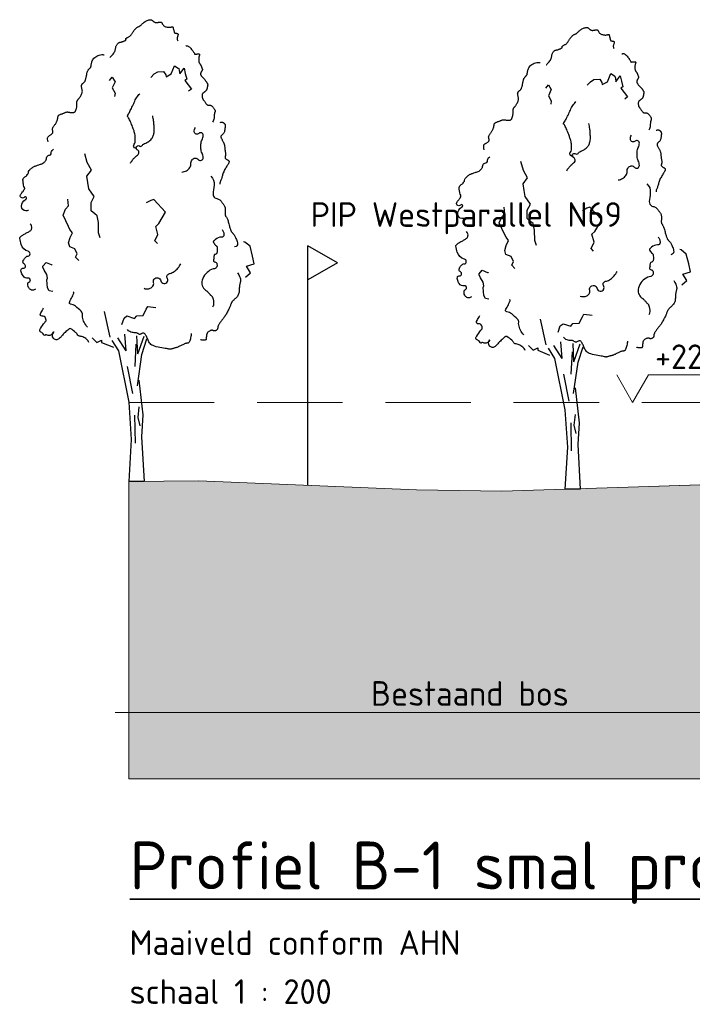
# Model space of a CAD drawing. Header units: metres. Extents: x 161377 to 162521, y 378914 to 379231.
# Tile 29 of 77: x 161826 to 161836, y 378933 to 378947. Entities that reach past the tile are written whole.
import ezdxf

# ---------------------------------------------------------------- set-up
doc = ezdxf.new("R2010")
doc.units = ezdxf.units.M
doc.linetypes.add('DASHED2', pattern=[0.375, 0.25, -0.125])
doc.linetypes.add('HIDDEN', pattern=[9.525, 6.35, -3.175])
for name, color, linetype, lineweight in [('B-WE-GR-MAAIVELD-GD', 253, 'Continuous', 18), ('X-XX-AL-HULPLIJN-G', 7, 'Continuous', 18), ('X-XX-AL-M', 7, 'Continuous', 18), ('X-XX-AL-PROFIELBALK-G', 7, 'Continuous', 25), ('X-XX-AL-T35', 3, 'Continuous', 35)]:
    doc.layers.add(name, color=color, linetype=linetype, lineweight=lineweight)
doc.layers.add('N-WE-GW-GROND-A', color=7, linetype='Continuous', lineweight=35, true_color=0xffdf7f)
doc.layers.add('waterspiegel', color=7, linetype='Continuous', lineweight=13, true_color=0x0544ff)
doc.layers.add('PIP Westparallel N69', color=7, linetype='Continuous')
doc.styles.add('RH-NLCS-A', font='NLCS-ISO.ttf')
doc.dimstyles.new('RH-NLCS-IT-A$0', dxfattribs={"dimscale": 0, "dimtxt": 2.5, "dimasz": 2.5, "dimexe": 1, "dimexo": 5, "dimgap": 0.5, "dimtad": 1, "dimzin": 1, "dimdsep": 46, "dimtxsty": 'RH-NLCS-A', "dimcen": 2.5, "dimdle": 1, "dimclrd": 256, "dimclre": 8, "dimclrt": 256, "dimadec": 0, "dimazin": 0, "dimtfac": 1, "dimtmove": 0, "dimatfit": 3, "dimfxl": 1, "dimfxlon": 1, "dimlwd": -1, "dimlwe": 13, "dimarcsym": 1})

# ---------------------------------------------------------------- blocks, each defined once
blk = doc.blocks.new('Peilmaat')
blk.add_lwpolyline([(-0.1617, 0.28), (0, 0), (0.1617, 0.28), (1.1425, 0.28)])
at = {"style": 'RH-NLCS-A'}
blk.add_attdef('NAP', (0.2266, 0.3375), '', height=0.25, dxfattribs=at)
blk = doc.blocks.new('BoomB')
at = {"color": 252, "true_color": 0x848484}
for p, q in [((-0.078, 3.821), (-0.325, 4.198)), ((-0.078, 3.821), (-0.118, 4.301)), ((0.263, 3.725), (0.24, 4.255)), ((0.263, 3.725), (0.447, 4.244)), ((0.381, 3.711), (0.528, 4.163)), ((-0.048, 3.356), (0.113, 2.572)), ((0.297, 2.179), (0.263, 1.868)), ((0.171, 1.937), (0.182, 1.119)), ((0.263, 1.868), (0.321, 1.626)), ((0.445, 0), (0, 0))]:
    blk.add_line(p, q, dxfattribs=at)
for points in [[(-0.55, 12.392), (-0.544, 12.397), (-0.533, 12.407), (-0.517, 12.422), (-0.499, 12.441), (-0.479, 12.463), (-0.459, 12.486), (-0.44, 12.511), (-0.423, 12.536), (-0.411, 12.56), (-0.402, 12.583), (-0.395, 12.606), (-0.39, 12.627), (-0.386, 12.648), (-0.383, 12.668), (-0.38, 12.687), (-0.375, 12.706), (-0.369, 12.723), (-0.362, 12.74), (-0.353, 12.755), (-0.344, 12.769), (-0.334, 12.782), (-0.324, 12.793), (-0.314, 12.803), (-0.304, 12.81), (-0.294, 12.816), (-0.285, 12.821), (-0.276, 12.824), (-0.267, 12.826), (-0.257, 12.828), (-0.247, 12.83), (-0.235, 12.832), (-0.223, 12.835), (-0.209, 12.839), (-0.194, 12.844), (-0.179, 12.85), (-0.163, 12.856), (-0.148, 12.862), (-0.133, 12.868), (-0.12, 12.874), (-0.109, 12.879), (-0.1, 12.884), (-0.093, 12.889), (-0.088, 12.893), (-0.084, 12.896), (-0.082, 12.9), (-0.081, 12.903), (-0.08, 12.907), (-0.081, 12.911), (-0.082, 12.915), (-0.082, 12.92), (-0.083, 12.924), (-0.083, 12.93), (-0.082, 12.935), (-0.079, 12.941), (-0.074, 12.946), (-0.067, 12.952), (-0.057, 12.958), (-0.045, 12.965), (-0.032, 12.971), (-0.018, 12.979), (-0.003, 12.986), (0.012, 12.995), (0.027, 13.004), (0.04, 13.014), (0.052, 13.025), (0.063, 13.037), (0.072, 13.05), (0.081, 13.063), (0.09, 13.078), (0.1, 13.094), (0.11, 13.11), (0.121, 13.128), (0.134, 13.146), (0.148, 13.164), (0.162, 13.183), (0.177, 13.201), (0.193, 13.218), (0.208, 13.234), (0.223, 13.249), (0.238, 13.261), (0.252, 13.27), (0.265, 13.278), (0.277, 13.284), (0.289, 13.29), (0.301, 13.295), (0.312, 13.3), (0.323, 13.306), (0.335, 13.314), (0.347, 13.323), (0.359, 13.334), (0.372, 13.347), (0.386, 13.361), (0.401, 13.375), (0.417, 13.389), (0.435, 13.404), (0.454, 13.418), (0.474, 13.432), (0.496, 13.444), (0.519, 13.456), (0.542, 13.466), (0.564, 13.475), (0.586, 13.482), (0.606, 13.486), (0.624, 13.488), (0.64, 13.488), (0.654, 13.486), (0.665, 13.481), (0.676, 13.476), (0.685, 13.469), (0.694, 13.461), (0.702, 13.453), (0.711, 13.445), (0.719, 13.438), (0.728, 13.431), (0.738, 13.424), (0.747, 13.419), (0.758, 13.414), (0.768, 13.41), (0.779, 13.406), (0.79, 13.404), (0.802, 13.404), (0.813, 13.404), (0.825, 13.405), (0.837, 13.406), (0.849, 13.408), (0.862, 13.41), (0.873, 13.413), (0.885, 13.415), (0.897, 13.417), (0.908, 13.419), (0.918, 13.419), (0.928, 13.419), (0.938, 13.418), (0.947, 13.415), (0.955, 13.41), (0.962, 13.404), (0.968, 13.395), (0.974, 13.385), (0.98, 13.373), (0.986, 13.361), (0.993, 13.348), (1.002, 13.335), (1.012, 13.323), (1.025, 13.311), (1.04, 13.301), (1.057, 13.292), (1.076, 13.285), (1.096, 13.279), (1.117, 13.274), (1.138, 13.27), (1.158, 13.268), (1.176, 13.267), (1.194, 13.267), (1.209, 13.269), (1.223, 13.271), (1.236, 13.273), (1.247, 13.276), (1.256, 13.278), (1.264, 13.281), (1.271, 13.282), (1.276, 13.283), (1.28, 13.283), (1.284, 13.281), (1.287, 13.278), (1.289, 13.274), (1.291, 13.268), (1.293, 13.261), (1.296, 13.252), (1.299, 13.241), (1.302, 13.229), (1.305, 13.216), (1.309, 13.202), (1.312, 13.188), (1.316, 13.174), (1.319, 13.161), (1.322, 13.149), (1.325, 13.138), (1.327, 13.128), (1.329, 13.12), (1.332, 13.113), (1.335, 13.108), (1.34, 13.103), (1.345, 13.099), (1.352, 13.096), (1.36, 13.094), (1.37, 13.093), (1.38, 13.092), (1.391, 13.091), (1.402, 13.089), (1.412, 13.088), (1.421, 13.085), (1.428, 13.082), (1.434, 13.077), (1.438, 13.071), (1.44, 13.065), (1.441, 13.056), (1.44, 13.047), (1.438, 13.037), (1.435, 13.025), (1.43, 13.012), (1.425, 12.998), (1.42, 12.983), (1.416, 12.967), (1.413, 12.95), (1.412, 12.932), (1.414, 12.912), (1.419, 12.891), (1.429, 12.869)], [(1.665, 12.717), (1.679, 12.722), (1.693, 12.725), (1.707, 12.725), (1.721, 12.723), (1.736, 12.718), (1.75, 12.709), (1.766, 12.698), (1.782, 12.683), (1.799, 12.665), (1.817, 12.645), (1.834, 12.623), (1.852, 12.601), (1.868, 12.579), (1.883, 12.557), (1.896, 12.538), (1.907, 12.521), (1.916, 12.508), (1.921, 12.498), (1.925, 12.49), (1.927, 12.485), (1.928, 12.482), (1.927, 12.48), (1.927, 12.479), (1.926, 12.478), (1.925, 12.478), (1.925, 12.478), (1.925, 12.478), (1.927, 12.478), (1.93, 12.479), (1.934, 12.479), (1.941, 12.48), (1.95, 12.481), (1.961, 12.483), (1.974, 12.484), (1.988, 12.486), (2.002, 12.488), (2.017, 12.489), (2.03, 12.489), (2.042, 12.489), (2.053, 12.488), (2.06, 12.486), (2.065, 12.483), (2.068, 12.479), (2.069, 12.474), (2.069, 12.468), (2.068, 12.462), (2.065, 12.454), (2.063, 12.446), (2.06, 12.437), (2.057, 12.428), (2.054, 12.418), (2.052, 12.407), (2.049, 12.396), (2.047, 12.384), (2.045, 12.371), (2.044, 12.358), (2.043, 12.344), (2.043, 12.331), (2.043, 12.317), (2.044, 12.303), (2.045, 12.289), (2.046, 12.276), (2.049, 12.264), (2.051, 12.253), (2.054, 12.242), (2.058, 12.233), (2.061, 12.225), (2.065, 12.218), (2.069, 12.211), (2.073, 12.205), (2.076, 12.2), (2.08, 12.195), (2.083, 12.191), (2.086, 12.187), (2.089, 12.183), (2.092, 12.179), (2.096, 12.174), (2.099, 12.168), (2.103, 12.161), (2.107, 12.152), (2.112, 12.141), (2.117, 12.13), (2.122, 12.117), (2.127, 12.104), (2.132, 12.091), (2.137, 12.078), (2.142, 12.067), (2.145, 12.057), (2.148, 12.048), (2.151, 12.041), (2.152, 12.036), (2.152, 12.031), (2.152, 12.026), (2.15, 12.02), (2.147, 12.015), (2.143, 12.008), (2.138, 11.999), (2.131, 11.99), (2.125, 11.979), (2.118, 11.967), (2.112, 11.955), (2.106, 11.942), (2.102, 11.93), (2.099, 11.917), (2.098, 11.905), (2.1, 11.893), (2.102, 11.881), (2.107, 11.869), (2.112, 11.858), (2.119, 11.847), (2.126, 11.837), (2.134, 11.827), (2.143, 11.817), (2.152, 11.807), (2.162, 11.797), (2.171, 11.787), (2.181, 11.778), (2.191, 11.768), (2.201, 11.758), (2.21, 11.748), (2.219, 11.738), (2.228, 11.727), (2.237, 11.717), (2.245, 11.706), (2.253, 11.696), (2.26, 11.685), (2.267, 11.675), (2.274, 11.666), (2.28, 11.657), (2.285, 11.648), (2.29, 11.639), (2.295, 11.631), (2.298, 11.623), (2.301, 11.615), (2.304, 11.608), (2.305, 11.601), (2.306, 11.594), (2.306, 11.587), (2.306, 11.579), (2.305, 11.572), (2.303, 11.564), (2.302, 11.555), (2.3, 11.546), (2.298, 11.536), (2.296, 11.525), (2.294, 11.514), (2.292, 11.501), (2.29, 11.489), (2.287, 11.477), (2.283, 11.465), (2.279, 11.453), (2.275, 11.442), (2.269, 11.432), (2.263, 11.424), (2.256, 11.416), (2.249, 11.408), (2.242, 11.402), (2.235, 11.396), (2.229, 11.391), (2.223, 11.386), (2.217, 11.381), (2.212, 11.377), (2.208, 11.373), (2.203, 11.37), (2.199, 11.366), (2.195, 11.362), (2.19, 11.359), (2.186, 11.355), (2.18, 11.351), (2.175, 11.347), (2.169, 11.342), (2.163, 11.337), (2.158, 11.33), (2.153, 11.323), (2.149, 11.314), (2.146, 11.303), (2.144, 11.291), (2.143, 11.277), (2.143, 11.263), (2.144, 11.248), (2.146, 11.233), (2.148, 11.219), (2.151, 11.206), (2.154, 11.194), (2.158, 11.183), (2.162, 11.174), (2.166, 11.166), (2.171, 11.158), (2.177, 11.15), (2.184, 11.141), (2.191, 11.131), (2.2, 11.12), (2.209, 11.107), (2.219, 11.092), (2.23, 11.076), (2.241, 11.06), (2.253, 11.045), (2.264, 11.031), (2.275, 11.018), (2.286, 11.008), (2.296, 11), (2.305, 10.995), (2.314, 10.992), (2.323, 10.99), (2.332, 10.99), (2.34, 10.991), (2.348, 10.992), (2.357, 10.993), (2.365, 10.993), (2.374, 10.993), (2.383, 10.992), (2.392, 10.989), (2.401, 10.986), (2.411, 10.981), (2.422, 10.974), (2.433, 10.965), (2.444, 10.954), (2.455, 10.941), (2.467, 10.927), (2.478, 10.912), (2.488, 10.897), (2.498, 10.883), (2.506, 10.869), (2.512, 10.856), (2.517, 10.844), (2.52, 10.834), (2.522, 10.825), (2.522, 10.816), (2.521, 10.808), (2.52, 10.801), (2.517, 10.792), (2.515, 10.784), (2.512, 10.775), (2.509, 10.764), (2.506, 10.753), (2.503, 10.741), (2.501, 10.728), (2.498, 10.715), (2.497, 10.7), (2.496, 10.684), (2.495, 10.667), (2.495, 10.648), (2.494, 10.628), (2.491, 10.606), (2.486, 10.581), (2.478, 10.555), (2.467, 10.525), (2.451, 10.492)], [(-2.358, 9.917), (-2.367, 9.96), (-2.372, 9.995), (-2.374, 10.021), (-2.372, 10.041), (-2.367, 10.057), (-2.36, 10.068), (-2.35, 10.077), (-2.339, 10.086), (-2.326, 10.094), (-2.313, 10.103), (-2.299, 10.113), (-2.284, 10.122), (-2.27, 10.132), (-2.257, 10.141), (-2.246, 10.151), (-2.236, 10.161), (-2.229, 10.17), (-2.224, 10.18), (-2.22, 10.189), (-2.219, 10.199), (-2.218, 10.208), (-2.219, 10.218), (-2.22, 10.227), (-2.222, 10.237), (-2.225, 10.247), (-2.227, 10.258), (-2.229, 10.268), (-2.231, 10.279), (-2.231, 10.291), (-2.23, 10.302), (-2.228, 10.314), (-2.224, 10.327), (-2.218, 10.34), (-2.21, 10.353), (-2.201, 10.367), (-2.191, 10.381), (-2.18, 10.396), (-2.168, 10.411), (-2.157, 10.426), (-2.146, 10.442), (-2.135, 10.458), (-2.126, 10.474), (-2.117, 10.491), (-2.109, 10.507), (-2.102, 10.523), (-2.095, 10.538), (-2.09, 10.553), (-2.085, 10.566), (-2.082, 10.578), (-2.079, 10.59), (-2.077, 10.6), (-2.076, 10.61), (-2.075, 10.619), (-2.074, 10.627), (-2.073, 10.636), (-2.072, 10.644), (-2.07, 10.652), (-2.069, 10.661), (-2.066, 10.669), (-2.062, 10.677), (-2.057, 10.685), (-2.051, 10.693), (-2.043, 10.7), (-2.033, 10.707), (-2.021, 10.714), (-2.007, 10.72), (-1.992, 10.726), (-1.976, 10.732), (-1.959, 10.738), (-1.942, 10.743), (-1.926, 10.749), (-1.91, 10.755), (-1.895, 10.761), (-1.882, 10.767), (-1.868, 10.773), (-1.856, 10.779), (-1.843, 10.784), (-1.831, 10.788), (-1.818, 10.791), (-1.806, 10.793), (-1.792, 10.793), (-1.778, 10.792), (-1.764, 10.791), (-1.75, 10.788), (-1.735, 10.786), (-1.72, 10.783), (-1.704, 10.781), (-1.689, 10.779), (-1.674, 10.778), (-1.658, 10.777), (-1.643, 10.777), (-1.629, 10.778), (-1.616, 10.78), (-1.604, 10.783), (-1.593, 10.786), (-1.583, 10.79), (-1.575, 10.795), (-1.569, 10.8), (-1.564, 10.806), (-1.56, 10.813), (-1.557, 10.821), (-1.554, 10.829), (-1.551, 10.838), (-1.548, 10.848), (-1.544, 10.858), (-1.54, 10.869), (-1.536, 10.88), (-1.533, 10.893), (-1.529, 10.905), (-1.526, 10.919), (-1.523, 10.933), (-1.521, 10.947), (-1.519, 10.962), (-1.518, 10.977), (-1.518, 10.992), (-1.518, 11.007), (-1.518, 11.022), (-1.518, 11.037), (-1.518, 11.051), (-1.518, 11.064), (-1.517, 11.076), (-1.516, 11.087), (-1.514, 11.097), (-1.511, 11.106), (-1.508, 11.115), (-1.505, 11.123), (-1.501, 11.13), (-1.497, 11.137), (-1.492, 11.144), (-1.487, 11.15), (-1.481, 11.157), (-1.475, 11.165), (-1.467, 11.174), (-1.459, 11.184), (-1.45, 11.196), (-1.44, 11.21), (-1.428, 11.227), (-1.416, 11.246), (-1.404, 11.267), (-1.392, 11.288), (-1.381, 11.311), (-1.372, 11.333), (-1.364, 11.356), (-1.36, 11.377), (-1.357, 11.398), (-1.358, 11.417), (-1.36, 11.436), (-1.364, 11.453), (-1.368, 11.47), (-1.373, 11.486), (-1.377, 11.502), (-1.38, 11.517), (-1.382, 11.531), (-1.383, 11.546), (-1.382, 11.559), (-1.38, 11.572), (-1.376, 11.584), (-1.372, 11.595), (-1.366, 11.606), (-1.36, 11.615), (-1.353, 11.622), (-1.345, 11.629), (-1.337, 11.636), (-1.328, 11.642), (-1.319, 11.648), (-1.311, 11.655), (-1.302, 11.663), (-1.294, 11.672), (-1.286, 11.683), (-1.279, 11.695), (-1.273, 11.709), (-1.267, 11.725), (-1.261, 11.741), (-1.256, 11.759), (-1.251, 11.778), (-1.246, 11.798), (-1.242, 11.819), (-1.238, 11.84), (-1.234, 11.862), (-1.23, 11.884), (-1.226, 11.906), (-1.222, 11.926), (-1.217, 11.946), (-1.212, 11.964), (-1.206, 11.98), (-1.199, 11.995), (-1.192, 12.008), (-1.185, 12.02), (-1.177, 12.031), (-1.17, 12.04), (-1.162, 12.049), (-1.154, 12.057), (-1.147, 12.064), (-1.14, 12.071), (-1.133, 12.077), (-1.127, 12.084), (-1.121, 12.09), (-1.116, 12.097), (-1.112, 12.104), (-1.109, 12.111), (-1.106, 12.119), (-1.104, 12.129), (-1.103, 12.139), (-1.102, 12.151), (-1.1, 12.164), (-1.098, 12.18), (-1.094, 12.197), (-1.09, 12.217), (-1.084, 12.239), (-1.076, 12.263), (-1.066, 12.288), (-1.054, 12.313), (-1.038, 12.339), (-1.018, 12.363), (-0.995, 12.387), (-0.967, 12.408), (-0.934, 12.426), (-0.899, 12.441), (-0.862, 12.453), (-0.826, 12.462), (-0.792, 12.468), (-0.762, 12.469), (-0.738, 12.467), (-0.721, 12.46)], [(2.669, 10.49), (2.686, 10.492), (2.701, 10.494), (2.713, 10.495), (2.723, 10.496), (2.731, 10.495), (2.739, 10.494), (2.746, 10.492), (2.753, 10.488), (2.761, 10.484), (2.77, 10.478), (2.778, 10.471), (2.787, 10.463), (2.795, 10.454), (2.802, 10.445), (2.808, 10.435), (2.813, 10.424), (2.816, 10.413), (2.818, 10.401), (2.819, 10.389), (2.819, 10.377), (2.818, 10.363), (2.816, 10.349), (2.814, 10.334), (2.812, 10.318), (2.81, 10.301), (2.808, 10.284), (2.805, 10.266), (2.802, 10.248), (2.798, 10.231), (2.793, 10.214), (2.786, 10.198), (2.779, 10.182), (2.77, 10.169), (2.759, 10.156), (2.748, 10.145), (2.737, 10.134), (2.726, 10.124), (2.716, 10.115), (2.707, 10.107), (2.7, 10.098), (2.694, 10.09), (2.691, 10.082), (2.69, 10.073), (2.691, 10.064), (2.693, 10.054), (2.697, 10.044), (2.702, 10.032), (2.708, 10.019), (2.716, 10.004), (2.725, 9.989), (2.734, 9.972), (2.743, 9.955), (2.752, 9.938), (2.761, 9.921), (2.77, 9.904), (2.777, 9.888), (2.783, 9.873), (2.788, 9.859), (2.792, 9.845), (2.795, 9.832), (2.798, 9.819), (2.8, 9.806), (2.801, 9.793), (2.803, 9.78), (2.804, 9.766), (2.805, 9.751), (2.806, 9.736), (2.808, 9.721), (2.809, 9.705), (2.811, 9.689), (2.813, 9.674), (2.816, 9.658), (2.819, 9.642), (2.822, 9.626), (2.825, 9.611), (2.827, 9.596), (2.83, 9.581), (2.831, 9.566), (2.831, 9.552), (2.83, 9.538), (2.828, 9.525), (2.825, 9.512), (2.821, 9.5), (2.818, 9.488), (2.815, 9.476), (2.814, 9.465), (2.816, 9.455), (2.82, 9.445), (2.827, 9.435), (2.837, 9.426), (2.849, 9.417), (2.862, 9.408), (2.875, 9.4), (2.888, 9.393), (2.9, 9.386), (2.91, 9.379), (2.918, 9.373), (2.924, 9.367), (2.928, 9.361), (2.93, 9.356), (2.931, 9.351), (2.931, 9.345), (2.93, 9.34), (2.929, 9.334), (2.928, 9.328), (2.926, 9.321), (2.924, 9.313), (2.92, 9.304), (2.916, 9.293), (2.91, 9.28), (2.902, 9.265), (2.892, 9.248), (2.879, 9.228), (2.865, 9.206), (2.85, 9.181), (2.834, 9.156), (2.818, 9.128), (2.802, 9.1), (2.787, 9.072), (2.774, 9.044), (2.762, 9.016), (2.752, 8.989), (2.744, 8.962), (2.736, 8.936), (2.729, 8.911), (2.723, 8.886), (2.716, 8.862), (2.708, 8.839), (2.7, 8.818), (2.692, 8.797), (2.683, 8.777), (2.675, 8.757), (2.669, 8.738), (2.664, 8.72), (2.661, 8.701), (2.661, 8.683)], [(2.395, 8.917), (2.446, 8.862), (2.477, 8.799), (2.491, 8.731), (2.493, 8.66), (2.487, 8.589), (2.477, 8.521), (2.468, 8.459), (2.463, 8.405), (2.467, 8.363), (2.479, 8.33), (2.496, 8.305), (2.518, 8.286), (2.543, 8.273), (2.569, 8.263), (2.595, 8.254), (2.618, 8.246), (2.639, 8.236), (2.657, 8.225), (2.672, 8.213), (2.686, 8.2), (2.698, 8.186), (2.71, 8.171), (2.721, 8.156), (2.732, 8.141), (2.744, 8.126), (2.756, 8.111), (2.769, 8.095), (2.781, 8.078), (2.792, 8.06), (2.801, 8.041), (2.809, 8.02), (2.815, 7.997), (2.818, 7.972), (2.82, 7.945), (2.82, 7.918), (2.819, 7.89), (2.817, 7.864), (2.816, 7.838), (2.816, 7.815), (2.817, 7.795), (2.82, 7.779), (2.825, 7.765), (2.831, 7.753), (2.838, 7.741), (2.847, 7.73), (2.855, 7.717), (2.865, 7.703), (2.874, 7.685), (2.883, 7.664), (2.892, 7.639), (2.901, 7.611), (2.909, 7.582), (2.917, 7.552), (2.925, 7.522), (2.933, 7.492), (2.941, 7.464), (2.948, 7.437), (2.955, 7.412), (2.962, 7.39), (2.969, 7.369), (2.976, 7.35), (2.983, 7.333), (2.99, 7.318), (2.997, 7.305), (3.005, 7.293), (3.012, 7.283), (3.021, 7.273), (3.029, 7.265), (3.037, 7.256), (3.046, 7.247), (3.055, 7.238), (3.064, 7.227), (3.073, 7.216), (3.082, 7.202), (3.091, 7.187), (3.101, 7.17), (3.111, 7.15), (3.122, 7.127), (3.133, 7.102), (3.146, 7.073), (3.158, 7.041), (3.169, 7.007), (3.177, 6.972), (3.18, 6.939), (3.175, 6.909), (3.16, 6.883), (3.134, 6.863), (3.094, 6.851)], [(3.18, 6.092), (3.213, 6.037), (3.236, 5.99), (3.252, 5.95), (3.261, 5.916), (3.265, 5.886), (3.265, 5.861), (3.262, 5.838), (3.258, 5.817), (3.254, 5.796), (3.25, 5.776), (3.245, 5.756), (3.241, 5.736), (3.238, 5.715), (3.235, 5.694), (3.232, 5.673), (3.23, 5.65), (3.229, 5.627), (3.228, 5.603), (3.227, 5.578), (3.225, 5.552), (3.222, 5.527), (3.217, 5.502), (3.21, 5.477), (3.2, 5.453), (3.188, 5.43), (3.173, 5.408), (3.156, 5.387), (3.138, 5.367), (3.119, 5.349), (3.101, 5.332), (3.084, 5.316), (3.068, 5.301), (3.054, 5.288), (3.042, 5.276), (3.032, 5.265), (3.023, 5.254), (3.015, 5.243), (3.008, 5.232), (3.002, 5.22), (2.995, 5.208), (2.989, 5.194), (2.983, 5.178), (2.977, 5.162), (2.97, 5.144), (2.963, 5.124), (2.954, 5.103), (2.945, 5.08), (2.934, 5.055), (2.922, 5.029), (2.908, 5.001), (2.894, 4.973), (2.879, 4.945), (2.864, 4.918), (2.849, 4.891), (2.834, 4.866), (2.82, 4.844), (2.807, 4.823), (2.795, 4.806), (2.782, 4.79), (2.771, 4.775), (2.759, 4.76), (2.747, 4.746), (2.735, 4.73), (2.722, 4.714), (2.708, 4.696), (2.694, 4.677), (2.68, 4.657), (2.666, 4.637), (2.653, 4.617), (2.641, 4.598), (2.63, 4.581), (2.621, 4.565), (2.614, 4.551), (2.608, 4.54), (2.605, 4.53), (2.602, 4.521), (2.6, 4.513), (2.599, 4.506), (2.599, 4.499), (2.599, 4.492), (2.598, 4.484), (2.598, 4.476), (2.596, 4.468), (2.595, 4.46), (2.592, 4.452), (2.588, 4.444), (2.583, 4.436), (2.576, 4.428), (2.568, 4.421), (2.558, 4.414), (2.548, 4.409), (2.537, 4.404), (2.525, 4.4), (2.514, 4.397), (2.503, 4.396), (2.493, 4.396), (2.484, 4.399), (2.476, 4.402), (2.469, 4.406), (2.461, 4.41), (2.453, 4.414), (2.444, 4.416), (2.433, 4.417), (2.421, 4.416), (2.408, 4.413), (2.392, 4.407), (2.376, 4.399), (2.36, 4.39), (2.343, 4.38), (2.328, 4.37), (2.315, 4.359), (2.303, 4.348), (2.294, 4.337), (2.288, 4.327), (2.283, 4.318), (2.28, 4.308), (2.278, 4.299), (2.277, 4.29), (2.276, 4.28), (2.275, 4.27), (2.274, 4.26), (2.272, 4.25), (2.27, 4.239), (2.268, 4.228), (2.266, 4.217), (2.264, 4.207), (2.263, 4.196), (2.262, 4.186), (2.262, 4.176), (2.263, 4.167), (2.262, 4.158), (2.261, 4.151), (2.258, 4.144), (2.253, 4.138), (2.245, 4.133), (2.233, 4.129), (2.218, 4.127), (2.199, 4.127), (2.179, 4.127), (2.158, 4.129), (2.138, 4.132), (2.12, 4.137), (2.105, 4.142), (2.094, 4.149)], [(1.828, 4.321), (1.827, 4.311), (1.824, 4.291), (1.819, 4.265), (1.813, 4.234), (1.806, 4.201), (1.799, 4.167), (1.79, 4.135), (1.782, 4.108), (1.773, 4.085), (1.764, 4.068), (1.755, 4.056), (1.745, 4.048), (1.736, 4.042), (1.727, 4.039), (1.718, 4.038), (1.709, 4.037), (1.7, 4.037), (1.691, 4.036), (1.681, 4.035), (1.671, 4.033), (1.659, 4.03), (1.647, 4.027), (1.632, 4.021), (1.615, 4.014), (1.596, 4.006), (1.576, 3.995), (1.554, 3.984), (1.531, 3.973), (1.509, 3.961), (1.487, 3.95), (1.466, 3.94), (1.448, 3.931), (1.431, 3.924), (1.416, 3.918), (1.403, 3.913), (1.391, 3.91), (1.379, 3.907), (1.366, 3.904), (1.354, 3.901), (1.34, 3.897), (1.325, 3.893), (1.308, 3.888), (1.291, 3.883), (1.274, 3.878), (1.258, 3.873), (1.243, 3.869), (1.229, 3.865), (1.217, 3.863), (1.208, 3.861), (1.2, 3.861), (1.192, 3.862), (1.182, 3.864), (1.17, 3.867), (1.152, 3.871), (1.129, 3.876), (1.098, 3.882), (1.059, 3.888), (1.014, 3.895), (0.963, 3.904), (0.91, 3.913), (0.857, 3.925), (0.805, 3.937), (0.756, 3.951), (0.713, 3.968), (0.677, 3.986), (0.648, 4.006), (0.625, 4.027), (0.606, 4.051), (0.59, 4.075), (0.577, 4.101), (0.565, 4.128), (0.554, 4.156), (0.542, 4.184), (0.53, 4.213), (0.517, 4.24), (0.503, 4.265), (0.489, 4.288), (0.475, 4.307), (0.46, 4.322), (0.444, 4.331), (0.428, 4.335), (0.413, 4.334), (0.397, 4.329), (0.381, 4.322), (0.365, 4.314), (0.35, 4.306), (0.336, 4.3), (0.322, 4.297), (0.309, 4.298), (0.297, 4.303), (0.285, 4.31), (0.272, 4.318), (0.258, 4.327), (0.242, 4.335), (0.224, 4.342), (0.204, 4.346), (0.18, 4.347), (0.154, 4.347), (0.126, 4.348), (0.095, 4.352), (0.063, 4.362), (0.029, 4.378), (-0.005, 4.405), (-0.04, 4.444)]]:
    blk.add_lwpolyline(points, dxfattribs=at)
at = {"color": 252, "true_color": 0x848484, "flags": 128}
for points in [[(0.644, 11.801), (0.745, 11.904), (0.848, 11.968), (1.016, 11.977), (1.079, 11.881), (1.089, 11.824), (1.242, 11.904), (1.339, 12.145), (1.446, 12.073), (1.462, 12.067), (1.476, 12.007), (1.489, 11.903), (1.616, 12.073), (1.652, 11.917), (1.694, 11.753), (1.635, 11.711), (1.832, 11.457), (1.748, 11.397)], [(-0.563, 11.712), (-0.483, 11.813), (-0.399, 11.674), (-0.485, 11.495), (-0.402, 11.346), (-0.416, 11.243)], [(-0.835, 7.119), (-0.882, 7.265), (-0.886, 7.568), (-0.928, 7.764), (-0.997, 7.815), (-1.103, 7.909), (-1.102, 8.15), (-1.009, 8.323), (-1.166, 8.548), (-1.194, 8.729), (-1.223, 8.92), (-1.094, 9.095), (-1.213, 9.313), (-1.289, 9.573)], [(-1.461, 6.451), (-1.557, 6.549), (-1.509, 6.648), (-1.573, 6.798), (-1.726, 6.854), (-1.76, 6.973), (-1.715, 7.123), (-1.647, 7.265), (-1.723, 7.362), (-1.766, 7.453), (-1.922, 7.781), (-1.85, 7.955), (-1.76, 8.048), (-1.779, 8.243)], [(0.835, 6.952), (0.766, 7.032), (0.853, 7.215), (0.789, 7.451), (0.876, 7.531), (1.075, 7.865), (0.73, 8.238), (0.643, 8.206), (0.509, 8.135)], [(3.411, 5.971), (3.562, 6.095), (3.443, 6.285), (3.669, 6.353), (3.616, 6.585), (3.546, 6.869), (3.393, 6.992), (3.356, 7.002)], [(-2.221, 5.549), (-2.326, 5.57), (-2.376, 5.66), (-2.396, 5.894), (-2.374, 5.937), (-2.391, 6.047), (-2.473, 6.17), (-2.511, 6.262), (-2.509, 6.292), (-2.417, 6.396), (-2.265, 6.334), (-2.249, 6.332), (-2.235, 6.319)], [(-0.549, 4.218), (-0.712, 4.969)], [(-0.203, 4.589), (-0.136, 4.773), (-0.057, 4.835), (0.169, 4.763), (0.233, 4.843), (0.417, 4.85), (0.509, 5.032), (0.556, 5.111), (0.793, 5.087)], [(-1.067, 4.195), (-0.93, 4.058), (-0.793, 4.127), (-0.793, 4.058), (-0.449, 3.92)], [(-0.491, 4.121), (-0.303, 3.821), (-0.003, 2.319), (0.072, 1.229), (0, 0)], [(0.185, 3.361), (0.218, 4.013)], [(0.25, 2.798), (0.381, 3.711)], [(0.298, 2.957), (0.411, 1.943), (0.373, 1.304), (0.445, 0)]]:
    blk.add_lwpolyline(points, dxfattribs=at)
at = {"color": 252, "true_color": 0x848484}
for points in [[(0.235, 9.726, -0.158777), (0.165, 9.75, -0.233308), (0.141, 9.797, -0.182007), (0.161, 9.85, 0.155816), (0.187, 9.912, 0.045058), (0.187, 10.085, 0.058787), (0.16, 10.216, 0.004222), (0.129, 10.304, 0.006596), (0.109, 10.36, 0.009627), (0.05, 10.503, 0.01133), (-0.004, 10.623, 0.125022), (-0.034, 10.659, -0.287204), (-0.043, 10.679, -0.13455), (-0.031, 10.704, 0.057474), (0.005, 10.757, 0.001656), (0.058, 10.861, 0.0025), (0.093, 10.931, 0.011837), (0.127, 11.003, -0.006032), (0.191, 11.146, -0.046726), (0.229, 11.211, -0.023647), (0.321, 11.328)], [(0.05, 9.3, -0.032546), (0.11, 9.391, -0.03526), (0.176, 9.466, -0.036525), (0.228, 9.51, 0.039269), (0.275, 9.551, 0.524816), (0.249, 9.687, -0.70157), (0.257, 9.808, -0.246052), (0.318, 9.796, 0.330237), (0.365, 9.793, 0.082831), (0.398, 9.824, -0.081275), (0.431, 9.855, -0.066365), (0.495, 9.887, 0.059917), (0.566, 9.922, 0.076229), (0.665, 10.008, 0.097021), (0.714, 10.098, 0.037062), (0.737, 10.193, 0.045363), (0.743, 10.273, 0.006717), (0.742, 10.312, 0.002377), (0.736, 10.423, 0.020071), (0.725, 10.531, 0.014267), (0.7, 10.682)], [(1.555, 9.036, 0.101914), (1.686, 9.079, 0.107951), (1.783, 9.167, 0.172666), (1.816, 9.281, -0.173792), (1.849, 9.395, -0.48034), (2.033, 9.404, 0.699728), (2.175, 9.46, 0.110664), (2.142, 9.591, -0.110605), (2.109, 9.721, -0.006472), (2.108, 9.787, -0.006512), (2.109, 9.852, -0.111285), (2.142, 9.983, 0.11249), (2.175, 10.112, 0.670162), (2.05, 10.167, -0.598076), (1.914, 10.21, -0.107528), (1.916, 10.279, -0.106959), (1.946, 10.341)], [(-2.932, 7.92, -0.061597), (-2.973, 7.907, -0.068549), (-3.012, 7.905, -0.377768), (-3.134, 8.036, -0.275847), (-3.022, 8.237, -0.028717), (-3.01, 8.242, 0.055672), (-3.004, 8.246, 1.128102), (-3.055, 8.3, -0.467669), (-3.15, 8.3, -0.043926), (-3.173, 8.333, -0.178724), (-3.174, 8.342, -0.071298), (-3.165, 8.369, -0.036842), (-3.137, 8.415, -0.009471), (-3.106, 8.456, 0.010169), (-3.078, 8.494, 0.016396), (-3.049, 8.538, 0.058895), (-3.043, 8.551, 0.22909), (-3.047, 8.585, -0.102618), (-3.074, 8.654, -0.001984), (-3.081, 8.694, -0.00284), (-3.086, 8.722, -0.015692), (-3.092, 8.778, -0.026096), (-3.094, 8.812, -0.123566), (-3.088, 8.834, -0.050335), (-3.057, 8.879, -0.123683), (-3.015, 8.909, 0.160012), (-2.983, 8.935, 0.092044), (-2.976, 8.953, -0.133826), (-2.97, 8.965, -0.078666), (-2.964, 8.97, 0.049691), (-2.954, 8.977, 0.207036), (-2.934, 9.021, -0.156565), (-2.913, 9.081, -0.059527), (-2.844, 9.152, -0.066018), (-2.768, 9.199, -0.00394), (-2.735, 9.213, -0.004619), (-2.707, 9.225, -0.031042), (-2.627, 9.252, 0.02906), (-2.542, 9.28, 0.07887), (-2.486, 9.313, 0.0611), (-2.428, 9.374, 0.147905), (-2.41, 9.424, -0.120561), (-2.392, 9.486, -0.254022), (-2.318, 9.531, 0.34235), (-2.268, 9.575, 0.082724), (-2.267, 9.594, -0.071752), (-2.266, 9.616, -0.11979), (-2.244, 9.668, -0.113391), (-2.199, 9.707)], [(-2.73, 5.619, -0.13726), (-2.808, 5.588, -0.181103), (-2.871, 5.604, -0.101937), (-2.929, 5.665, -0.1217), (-2.95, 5.732, -0.031179), (-2.95, 5.764, -0.041415), (-2.947, 5.788, -0.247446), (-2.917, 5.824, 0.211909), (-2.88, 5.862, 0.57629), (-2.944, 5.94, -0.298213), (-3.091, 6.005, -0.072479), (-3.146, 6.125, -0.144881), (-3.146, 6.191, -0.371124), (-3.083, 6.232, 0.387334), (-3.023, 6.273, 0.34255), (-3.06, 6.356, -0.37139), (-3.092, 6.436, -0.006859), (-3.083, 6.46, -0.038546), (-3.081, 6.464, -0.020688), (-3.072, 6.479, -0.008761), (-3.05, 6.511, -0.042179), (-3.011, 6.554, -0.0657), (-2.981, 6.577, -0.183427), (-2.967, 6.579, 0.107566), (-2.944, 6.579, 0.792646), (-2.941, 6.723, -0.263682), (-3.147, 6.923, -0.032113), (-3.187, 7.102, -0.209176), (-3.18, 7.131, -0.06387), (-3.138, 7.172, -0.039172), (-3.057, 7.224, -0.009014), (-3.007, 7.25, 0.010983), (-2.966, 7.271, 0.028574), (-2.885, 7.322, 0.061489), (-2.852, 7.352, 0.098913), (-2.846, 7.362, 0.028984), (-2.836, 7.4, 0.13267), (-2.84, 7.464, 0.117747), (-2.878, 7.525)], [(2.727, 7.359, -0.041311), (2.751, 7.323, -0.042244), (2.768, 7.283, -0.038238), (2.781, 7.235, -0.058405), (2.783, 7.203, -0.414693), (2.707, 7.135, 0.202416), (2.534, 7.073, 0.021897), (2.473, 7.012, 0.213758), (2.47, 7.003, 0.105271), (2.475, 6.985, 0.031738), (2.51, 6.933, 0.080024), (2.56, 6.886, -0.184988), (2.577, 6.86, -0.029477), (2.579, 6.85, -0.009899), (2.582, 6.82, -0.022999), (2.585, 6.737, -0.042094), (2.58, 6.691, -0.067896), (2.575, 6.674, -0.039856), (2.559, 6.648, -0.245698), (2.526, 6.631, 0.290975), (2.498, 6.613, 0.072692), (2.487, 6.578, 0.050351), (2.485, 6.526, 0.014603), (2.486, 6.514, -0.02061), (2.486, 6.506, -0.157327), (2.482, 6.493, 0.089134), (2.472, 6.47, 0.467738), (2.515, 6.412, -0.358322), (2.578, 6.352, -0.038489), (2.581, 6.305, -0.085044), (2.577, 6.284, -0.064554), (2.566, 6.264, -0.037905), (2.541, 6.234, -0.17292), (2.505, 6.216, 0.077348), (2.42, 6.193, 0.21853), (2.147, 5.88, 0.311295), (2.241, 5.59, 0.013408), (2.271, 5.568, -0.0379), (2.282, 5.56, -0.010602), (2.339, 5.504, -0.026927), (2.36, 5.48, -0.023313), (2.369, 5.467, 0.018302), (2.381, 5.452, 0.109191), (2.408, 5.428, -0.114091), (2.435, 5.405, -0.07496), (2.444, 5.388, -0.022301), (2.463, 5.324, -0.043297), (2.477, 5.23, -0.053082), (2.475, 5.152, -0.073734), (2.469, 5.134, -0.032843), (2.449, 5.096)], [(0.446, 5.644, 0.171526), (0.588, 5.631, 0.171526), (0.707, 5.709, 0.239798), (0.724, 5.804, -0.227236), (0.739, 5.905, -0.666529), (0.937, 5.864, 0.726468), (1.131, 5.84, 0.263269), (1.123, 5.95, -0.359589), (1.131, 6.035, -0.135967), (1.21, 6.08, 0.095213), (1.327, 6.133, 0.060587), (1.436, 6.233, 0.057857), (1.522, 6.362)], [(-1.203, 4.507, -0.072887), (-1.303, 4.649, -0.080286), (-1.35, 4.8, -0.058621), (-1.353, 4.881, 0.116876), (-1.359, 4.922, 0.104083), (-1.391, 4.971, 0.026813), (-1.558, 5.119, 0.129639), (-1.703, 5.182, -0.416389), (-1.736, 5.228, -0.105912), (-1.712, 5.289, 0.043591), (-1.638, 5.426, 0.004224), (-1.607, 5.497, 0.029199), (-1.604, 5.508, 0.213879), (-1.605, 5.518, 0.069343), (-1.624, 5.541)], [(-1.166, 4.055, 0.036784), (-1.192, 4.108, 0.072313), (-1.21, 4.132, 0.068127), (-1.316, 4.208, 0.075473), (-1.426, 4.246, 0.033705), (-1.447, 4.249, -0.057462), (-1.46, 4.251, -0.197945), (-1.493, 4.278, 0.082036), (-1.555, 4.356, 0.052126), (-1.697, 4.459, 0.251473), (-1.736, 4.461, 0.059835), (-1.756, 4.447, 0.010142), (-1.863, 4.354, 0.038399), (-1.963, 4.248, -0.049754), (-2.042, 4.168, -0.415767), (-2.203, 4.183, -0.365967), (-2.201, 4.362, -0.002133), (-2.196, 4.368, -0.07961), (-2.195, 4.368, -0.7436), (-2.195, 4.367, -0.008654), (-2.208, 4.342, -0.121887), (-2.25, 4.296, -0.089292), (-2.327, 4.262, -0.250646), (-2.385, 4.277, 0.317592), (-2.434, 4.284, 0.160208), (-2.446, 4.271, -0.29699), (-2.455, 4.266, -0.277841), (-2.48, 4.283, 0.117864), (-2.523, 4.335, 0.060549), (-2.569, 4.361, -0.10853), (-2.593, 4.379, -0.137156), (-2.604, 4.401, -0.124668), (-2.602, 4.428, -0.068553), (-2.58, 4.473, -0.015893), (-2.457, 4.647, -0.012888), (-2.43, 4.68, 0.027707), (-2.418, 4.696, 0.193486), (-2.416, 4.708, 0.035542), (-2.431, 4.769, 0.359392), (-2.532, 4.832, -0.590523), (-2.583, 4.902, -0.035503), (-2.554, 4.953, 0.029287), (-2.519, 5.015, 0.006452), (-2.506, 5.042, 0.006358), (-2.493, 5.071)]]:
    blk.add_lwpolyline(points, format="xyb", dxfattribs=at)
blk = doc.blocks.new('*D155')
at = {"layer": 'Defpoints', "color": 0, "transparency": 16777216}
for p in [(161827.286, 378940.694), (161835.782, 378940.649), (161835.782, 378937.318)]:
    blk.add_point(p, dxfattribs=at)
at = {"layer": 'X-XX-AL-M', "color": 8, "linetype": 'HIDDEN', "lineweight": 13, "transparency": 16777216}
for p, q in [((161827.286, 378937.518), (161827.286, 378937.118)), ((161835.782, 378937.518), (161835.782, 378937.118))]:
    blk.add_line(p, q, dxfattribs=at)
at = {"layer": 'X-XX-AL-M', "transparency": 16777216}
blk.add_line((161827.086, 378937.318), (161835.982, 378937.318), dxfattribs=at)
at = {"layer": 'X-XX-AL-M', "transparency": 16777216, "insert": (161832.271, 378937.598), "char_height": 0.36, "attachment_point": 5, "style": 'RH-NLCS-A'}
blk.add_mtext('Bestaand bos ', dxfattribs=at)
blk = doc.blocks.new('_None')

msp = doc.modelspace()

# ---------------------------------------------------------------- hatches: boundary and pattern name
at = {"layer": 'N-WE-GW-GROND-A', "transparency": 33554508}
h = msp.add_hatch(color=256, dxfattribs=at)
h.dxf.hatch_style = 1
h.paths.add_polyline_path([(161867.176, 378940.423), (161865.003, 378936.35), (161872.559, 378936.35), (161872.559, 378940.273), (161871.89, 378940.256), (161868.134, 378940.391)])
h.paths.add_polyline_path([(161864.89, 378936.35), (161867.065, 378940.427), (161866.84, 378940.434), (161863.71, 378940.477), (161861.791, 378940.493), (161860.546, 378940.469), (161858.867, 378939.35), (161858.367, 378939.35), (161856.751, 378940.428), (161847.388, 378942.3), (161842.388, 378942.3), (161835.782, 378940.649), (161834.586, 378940.61), (161832.736, 378940.551), (161831.493, 378940.572), (161828.312, 378940.703), (161827.286, 378940.694), (161827.286, 378936.35)])

# ---------------------------------------------------------------- linework, layer by layer
at = {"layer": 'B-WE-GR-MAAIVELD-GD', "flags": 128}
msp.add_lwpolyline([(161827.286, 378940.694), (161828.312, 378940.703), (161831.493, 378940.572), (161832.736, 378940.551), (161834.586, 378940.61), (161836.542, 378940.673), (161837.161, 378940.74), (161841.542, 378941.045), (161841.586, 378941.048), (161841.592, 378941.048), (161846.011, 378940.747), (161846.642, 378940.712), (161850.435, 378940.542), (161851.691, 378940.511), (161854.86, 378940.505), (161856.741, 378940.428), (161859.285, 378940.445), (161861.791, 378940.493), (161863.71, 378940.477), (161866.84, 378940.434), (161867.065, 378940.427)], dxfattribs=at)
at = {"layer": 'PIP Westparallel N69', "color": 172, "true_color": 0x0000e2}
for p, q in [((161830.335, 378943.887), (161829.902, 378944.137)), ((161829.902, 378943.637), (161829.902, 378944.137)), ((161830.335, 378943.887), (161829.902, 378943.637)), ((161829.902, 378940.637), (161829.902, 378943.637))]:
    msp.add_line(p, q, dxfattribs=at)
at = {"layer": 'waterspiegel', "linetype": 'DASHED2', "ltscale": 5}
msp.add_line((161827.286, 378941.85), (161840.895, 378941.85), dxfattribs=at)
at = {"layer": 'X-XX-AL-HULPLIJN-G'}
msp.add_lwpolyline([(161867.065, 378940.427), (161866.84, 378940.434), (161863.71, 378940.477), (161861.791, 378940.493), (161860.546, 378940.469), (161858.867, 378939.35), (161858.367, 378939.35), (161856.751, 378940.428), (161847.388, 378942.3), (161842.388, 378942.3), (161835.782, 378940.649), (161834.586, 378940.61), (161832.736, 378940.551), (161831.493, 378940.572), (161828.312, 378940.703), (161827.286, 378940.694), (161827.286, 378936.35), (161864.89, 378936.35)], dxfattribs=at)

# ---------------------------------------------------------------- block references
at = {"xscale": 0.5, "yscale": 0.5, "zscale": 0.5}
for p in [(161827.286, 378940.694), (161833.661, 378940.581)]:
    msp.add_blockref('BoomB', p, dxfattribs=at)
at = {"layer": 'waterspiegel', "xscale": 1.44, "yscale": 1.44, "zscale": 1.44}
msp.add_blockref('Peilmaat', (161834.65, 378941.85), dxfattribs=at).add_auto_attribs({'NAP': '+22.0'})

# ---------------------------------------------------------------- texts
at = {"layer": 'PIP Westparallel N69', "color": 172, "true_color": 0x0000e2, "style": 'RH-NLCS-A'}
msp.add_text('PIP Westparallel N69', height=0.36, dxfattribs=at).set_placement((161829.944, 378944.413))
at = {"layer": 'X-XX-AL-PROFIELBALK-G', "color": 7, "style": 'RH-NLCS-A'}
for s, p in [('Maaiveld conform AHN', (161827.298, 378933.779)), ('schaal 1 : 200', (161827.298, 378933.064))]:
    msp.add_text(s, height=0.36, dxfattribs=at).set_placement(p)
at = {"layer": 'X-XX-AL-T35', "color": 7, "insert": (161827.302, 378935.436), "char_height": 0.7, "attachment_point": 1, "style": 'RH-NLCS-A'}
msp.add_mtext('{\\LProfiel B-1 smal profiel }', dxfattribs=at)

# ---------------------------------------------------------------- dimensions: what is measured, and where the dimension line sits
at = {"layer": 'X-XX-AL-M'}
dim = msp.add_linear_dim(base=(161835.782, 378937.318), p1=(161827.286, 378940.694), p2=(161835.782, 378940.649), text='Bestaand bos ', dimstyle='RH-NLCS-IT-A$0', override={"dimtxt": 1.8, "dimblk1": 'None', "dimblk2": 'None', "dimsah": 1}, dxfattribs=at)
dim.commit()
dim.dimension.update_dxf_attribs({"geometry": '*D155', "text_midpoint": (161832.271, 378937.318), "dimtype": 160})

doc.saveas('drawing.dxf')
